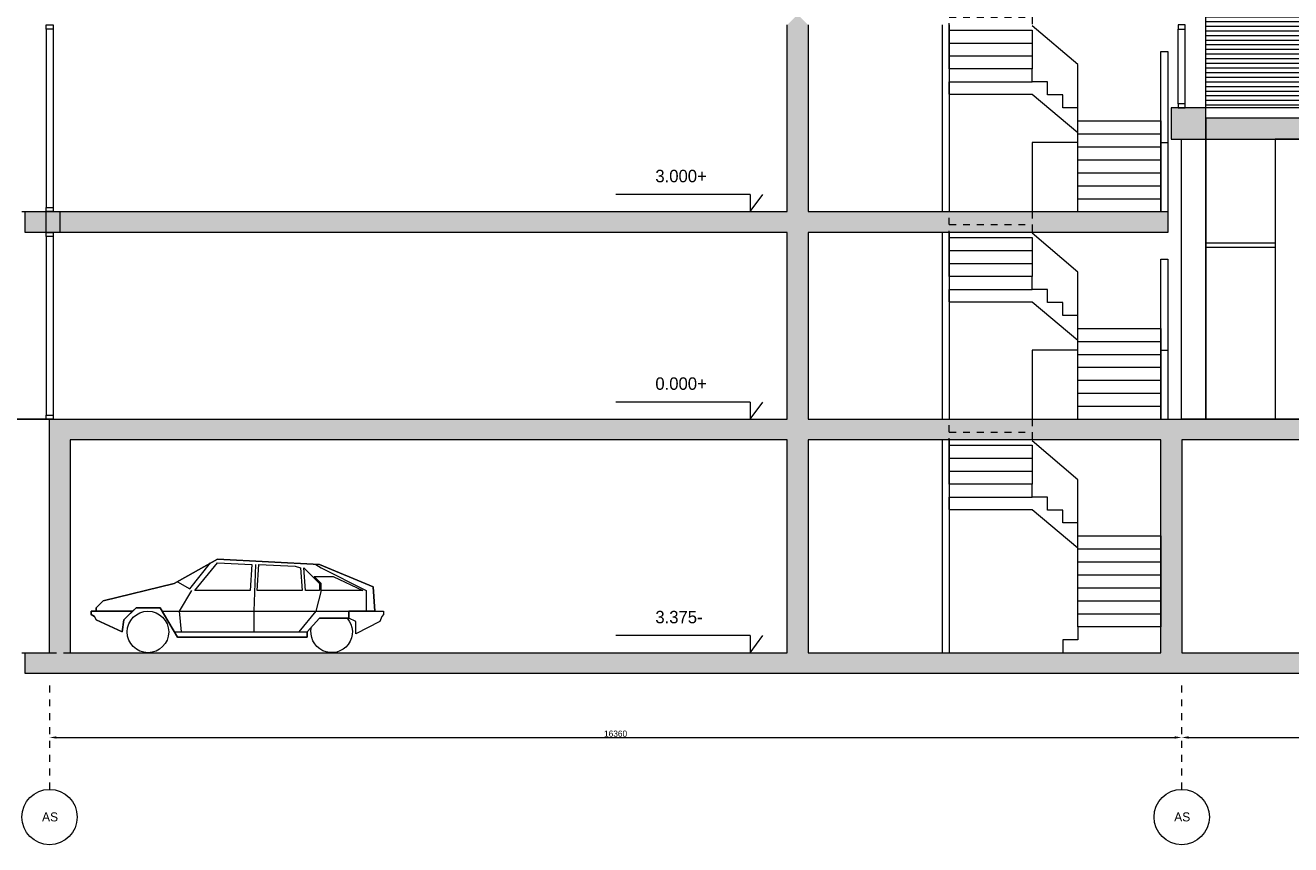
# Model space of a CAD drawing. Header units: metres. Extents: x 146966 to 148695, y 409998 to 410959.
# Tile 23 of 26: x 148164 to 148182, y 410527 to 410539. Entities that reach past the tile are written whole.
import ezdxf

# ---------------------------------------------------------------- set-up
doc = ezdxf.new("R2010")
doc.units = ezdxf.units.M
doc.header["$PDMODE"] = 35
doc.linetypes.add('DASHDOT', pattern=[1, 0.5, -0.25, 0, -0.25])
doc.linetypes.add('DASHED', pattern=[0.75, 0.5, -0.25])
doc.layers.get('0').update_dxf_attribs({"color": 151})
doc.layers.get('Defpoints').update_dxf_attribs({"color": 171})
for name, color, linetype in [('LAYER01', 251, 'Continuous'), ('LAYER02', 213, 'Continuous'), ('LAYER111', 7, 'Continuous'), ('LAYER113', 251, 'Continuous'), ('LAYER21', 253, 'Continuous'), ('LAYER30', 251, 'Continuous')]:
    doc.layers.add(name, color=color, linetype=linetype)
doc.styles.get("Standard").update_dxf_attribs({"font": 'iv-font.shx'})
doc.dimstyles.new('~R----C~', dxfattribs={"dimtxt": 90, "dimasz": 100, "dimexe": 0.18, "dimexo": 0.0625, "dimgap": 9, "dimtad": 1, "dimdec": 0, "dimzin": 0, "dimdsep": 46, "dimtxsty": 'Standard', "dimcen": 0.09, "dimse1": 1, "dimse2": 1, "dimclrd": 251, "dimadec": 0, "dimazin": 0, "dimtfac": 1, "dimtdec": 4, "dimtmove": 0, "dimatfit": 3, "dimfxl": 1, "dimtolj": 1, "dimtzin": 0, "dimlwd": 5, "dimarcsym": 0})

# ---------------------------------------------------------------- blocks, each defined once
blk = doc.blocks.new('*D22')
at = {"layer": 'Defpoints', "color": 0, "linetype": 'Continuous', "transparency": 16777216}
for p in [(-2702, -6850), (13658, -6850), (13658, -7600)]:
    blk.add_point(p, dxfattribs=at)
at = {"layer": 'LAYER01', "color": 251, "linetype": 'Continuous', "lineweight": 5, "transparency": 16777216}
blk.add_line((-2602, -7600), (13558, -7600), dxfattribs=at)
at = {"layer": 'LAYER01', "color": 251, "linetype": 'Continuous', "transparency": 16777216}
for points in [[(-2602, -7583), (-2602, -7617), (-2702, -7600)], [(13558, -7583), (13558, -7617), (13658, -7600)]]:
    blk.add_solid(points, dxfattribs=at)
at = {"layer": 'LAYER01', "color": 0, "linetype": 'Continuous', "lineweight": 0, "transparency": 16777216, "insert": (5478, -7546), "char_height": 90, "attachment_point": 5}
blk.add_mtext('\\A1;16360', dxfattribs=at)
blk = doc.blocks.new('*D23')
at = {"layer": 'Defpoints', "color": 0, "linetype": 'Continuous', "transparency": 16777216}
for p in [(13658, -6850), (18908, -6850), (18908, -7600)]:
    blk.add_point(p, dxfattribs=at)
at = {"layer": 'LAYER01', "color": 251, "linetype": 'Continuous', "lineweight": 5, "transparency": 16777216}
blk.add_line((13758, -7600), (18808, -7600), dxfattribs=at)
at = {"layer": 'LAYER01', "color": 251, "linetype": 'Continuous', "transparency": 16777216}
for points in [[(13758, -7583), (13758, -7617), (13658, -7600)], [(18808, -7583), (18808, -7617), (18908, -7600)]]:
    blk.add_solid(points, dxfattribs=at)
at = {"layer": 'LAYER01', "color": 0, "linetype": 'Continuous', "lineweight": 0, "transparency": 16777216, "insert": (16283, -7546), "char_height": 90, "attachment_point": 5}
blk.add_mtext('\\A1;5250', dxfattribs=at)
blk = doc.blocks.new('gebouw D')
at = {"layer": 'LAYER111', "linetype": 'Continuous', "lineweight": 5}
for points in [[(8258.5, 0), (8108.5, -150), (7958.5, 0), (7958.5, 2700), (8108.5, 2850), (8258.5, 2700)], [(8258.5, 0), (8108.5, -150), (7958.5, 0), (7958.5, 2700), (8108.5, 2850), (8258.5, 2700)], [(13508.5, 1050), (14008.5, 1050), (14008.5, 1500), (13508.5, 1500)], [(13508.5, 1050), (14008.5, 1050), (14008.5, 1500), (13508.5, 1500)], [(16658.8, 1050), (16658.8, 1350), (14008.5, 1350), (14008.5, 1050)], [(16658.8, 1050), (16658.8, 1350), (14008.5, 1350), (14008.5, 1050)], [(-2551.5, -300), (-3051.5, -300), (-3051.5, 0), (-2551.5, 0)], [(-2551.5, -300), (-3051.5, -300), (-3051.5, 0), (-2551.5, 0)], [(-2751.5, -300), (-2751.5, -150), (-2751.5, 0), (7958.5, 0), (8108.5, -150), (7958.5, -300)], [(-2751.5, -300), (-2751.5, -150), (-2751.5, 0), (7958.5, 0), (8108.5, -150), (7958.5, -300)], [(8258.5, -300), (8108.5, -150), (8258.5, 0), (13458.5, 0), (13458.5, -150), (13458.5, -300)], [(8258.5, -300), (8108.5, -150), (8258.5, 0), (13458.5, 0), (13458.5, -150), (13458.5, -300)], [(8258.5, -3000), (8108.5, -3150), (7958.5, -3000), (7958.5, -300), (8108.5, -150), (8258.5, -300)], [(8258.5, -3000), (8108.5, -3150), (7958.5, -3000), (7958.5, -300), (8108.5, -150), (8258.5, -300)], [(-2401.5, -3300), (-2551.5, -3150), (-2701.5, -3000), (7958.5, -3000), (8108.5, -3150), (7958.5, -3300)], [(-2401.5, -3300), (-2551.5, -3150), (-2701.5, -3000), (7958.5, -3000), (8108.5, -3150), (7958.5, -3300)], [(-2401.5, -6375), (-2551.5, -6525), (-2701.5, -6375), (-2701.5, -3000), (-2551.5, -3150), (-2401.5, -3300)], [(-2401.5, -6375), (-2551.5, -6525), (-2701.5, -6375), (-2701.5, -3000), (-2551.5, -3150), (-2401.5, -3300)], [(8258.5, -3300), (8108.5, -3150), (8258.5, -3000), (13508.5, -3000), (13508.5, -3150), (13358.5, -3300)], [(8258.5, -3300), (8108.5, -3150), (8258.5, -3000), (13508.5, -3000), (13508.5, -3150), (13358.5, -3300)], [(13658.5, -3300), (13508.5, -3150), (13508.5, -3000), (16659, -3000), (16659, -3150), (16509, -3300)], [(13658.5, -3300), (13508.5, -3150), (13508.5, -3000), (16659, -3000), (16659, -3150), (16509, -3300)], [(8258.5, -6375), (8108.5, -6525), (7958.5, -6375), (7958.5, -3300), (8108.5, -3150), (8258.5, -3300)], [(8258.5, -6375), (8108.5, -6525), (7958.5, -6375), (7958.5, -3300), (8108.5, -3150), (8258.5, -3300)], [(13658.5, -6375), (13508.5, -6525), (13358.5, -6375), (13358.5, -3300), (13508.5, -3150), (13658.5, -3300)], [(13658.5, -6375), (13508.5, -6525), (13358.5, -6375), (13358.5, -3300), (13508.5, -3150), (13658.5, -3300)], [(-3051.5, -6675), (-3051.5, -6525), (-3051.5, -6375), (-2701.5, -6375), (-2551.5, -6525), (-2551.5, -6675)], [(-3051.5, -6675), (-3051.5, -6525), (-3051.5, -6375), (-2701.5, -6375), (-2551.5, -6525), (-2551.5, -6675)], [(-2551.5, -6675), (-2551.5, -6525), (-2401.5, -6375), (7958.5, -6375), (8108.5, -6525), (8108.5, -6675)], [(-2551.5, -6675), (-2551.5, -6525), (-2401.5, -6375), (7958.5, -6375), (8108.5, -6525), (8108.5, -6675)], [(8108.5, -6675), (8108.5, -6525), (8258.5, -6375), (13358.5, -6375), (13508.5, -6525), (13508.5, -6675)], [(8108.5, -6675), (8108.5, -6525), (8258.5, -6375), (13358.5, -6375), (13508.5, -6525), (13508.5, -6675)], [(13508.5, -6675), (13508.5, -6525), (13658.5, -6375), (23408.5, -6375), (23558.5, -6525), (23708.5, -6675)], [(13508.5, -6675), (13508.5, -6525), (13658.5, -6375), (23408.5, -6375), (23558.5, -6525), (23708.5, -6675)]]:
    blk.add_hatch(color=254, dxfattribs=at).paths.add_polyline_path(points, flags=0)
at = {"layer": 'LAYER21', "linetype": 'Continuous', "lineweight": 13}
h = blk.add_hatch(dxfattribs=at)
h.set_pattern_fill('~A--G+M~', color=253, style=0, pattern_type=0)
h.set_pattern_definition([(0, (14008.47, 1500), (0, 67), [])])
h.paths.add_polyline_path([(14008.5, 1500), (14008.5, 5690), (14008.5, 5840), (14008.5, 5990), (14008.5, 7000), (14008.5, 8700), (14008.5, 8850), (14008.5, 9000), (14008.5, 10010), (14008.5, 11690), (14008.5, 11840), (14008.5, 11990), (14008.5, 13000), (14008.5, 15770), (23878.5, 15770), (23878.5, -3000), (22461, -3000), (22461, 14600), (20421, 14600), (20421, -3000), (18581, -3000), (18581, 14600), (17203.5, 14600), (17203.5, 1500)], flags=0)
at = {"layer": 'LAYER01', "color": 251, "linetype": 'Continuous', "lineweight": 5}
for points in [[(14008.5, -3000), (14008.5, 15800), (23878.5, 15800), (23878.5, -3000)], [(15008.5, 1050), (15008.5, -3000), (15458.5, -3000), (15458.5, 1050)]]:
    blk.add_lwpolyline(points, close=True, dxfattribs=at)
at = {"layer": 'LAYER01', "color": 251, "linetype": 'DASHED', "lineweight": 5}
for points in [[(10298.5, 2625), (10298.5, 2812.5), (11498.5, 2812.5), (11498.5, 2625)], [(10298.5, -187.5), (10298.5, 0), (11498.5, 0), (11498.5, -187.5)], [(10298.5, -375), (10298.5, -187.5), (11498.5, -187.5), (11498.5, -375)], [(10298.5, -3187.5), (10298.5, -3000), (11498.5, -3000), (11498.5, -3187.5)], [(10298.5, -3375), (10298.5, -3187.5), (11498.5, -3187.5), (11498.5, -3375)]]:
    blk.add_lwpolyline(points, dxfattribs=at)
at = {"layer": 'LAYER01', "color": 213, "linetype": 'Continuous', "lineweight": 13}
for points in [[(7958.5, 0), (7958.5, 2700)], [(8258.5, 2700), (8258.5, 0)], [(10198.5, 2700), (10198.5, 0)], [(10298.5, 2700), (10298.5, 0)], [(13508.5, 1500), (13508.5, 1050)], [(14008.5, 1500), (13508.5, 1500)], [(14008.5, 1050), (14008.5, 1500)], [(16658.8, 1350), (14008.5, 1350)], [(14008.5, 1350), (14008.5, 1050)], [(13358, 0), (13358, 1000), (13458, 1000), (13458, 0)], [(13508.5, 1050), (14008.5, 1050)], [(14008.5, 1050), (16658.8, 1050)], [(-3051.5, -300), (-3051.5, 0)], [(-3051.5, 0), (-2551.5, 0)], [(-2751.5, 0), (7958.5, 0)], [(-2751.5, -300), (-2751.5, -150), (-2751.5, 0)], [(-2551.5, 0), (-2551.5, -300)], [(8258.5, 0), (13458.5, 0)], [(13458.5, 0), (13458.5, -150), (13458.5, -300)], [(-2551.5, -300), (-3051.5, -300)], [(7958.5, -300), (-2751.5, -300)], [(7958.5, -3000), (7958.5, -300)], [(13458.5, -300), (8258.5, -300)], [(8258.5, -300), (8258.5, -3000)], [(10198.5, -300), (10198.5, -3000)], [(10298.5, -300), (10298.5, -3000)], [(-2701.5, -3000), (7958.5, -3000)], [(-2701.5, -6375), (-2701.5, -3000)], [(8258.5, -3000), (13508.5, -3000)], [(13508.5, -3000), (16659, -3000)], [(7958.5, -3300), (-2401.5, -3300)], [(-2401.5, -3300), (-2401.5, -6375)], [(7958.5, -6375), (7958.5, -3300)], [(13358.5, -3300), (8258.5, -3300)], [(8258.5, -3300), (8258.5, -6375)], [(10198.5, -3300), (10198.5, -6375)], [(10298.5, -3300), (10298.5, -6375)], [(13358.5, -6375), (13358.5, -3300)], [(16509, -3300), (13658.5, -3300)], [(13658.5, -3300), (13658.5, -6375)], [(-3051.5, -6375), (-2701.5, -6375)], [(-3051.5, -6675), (-3051.5, -6525), (-3051.5, -6375)], [(-2401.5, -6375), (7958.5, -6375)], [(8258.5, -6375), (13358.5, -6375)], [(13658.5, -6375), (23408.5, -6375)], [(-2551.5, -6675), (-3051.5, -6675)], [(8108.5, -6675), (-2551.5, -6675)], [(13508.5, -6675), (8108.5, -6675)], [(23708.5, -6675), (13508.5, -6675)]]:
    blk.add_lwpolyline(points, dxfattribs=at)
at = {"layer": 'LAYER01', "color": 251, "linetype": 'Continuous', "lineweight": 5}
for points in [[(10298.5, 2437.5), (10298.5, 2625), (11498.5, 2625), (11498.5, 2437.5)], [(12158.5, 2125), (11498.5, 2687.5)], [(10298.5, 2250), (10298.5, 2437.5), (11498.5, 2437.5), (11498.5, 2250)], [(10298.5, 2062.5), (10298.5, 2250), (11498.5, 2250), (11498.5, 2062.5)], [(13358, 938), (13358, 2313), (13458, 2313), (13458, 938)], [(11498.5, 1875), (11498.5, 2062.5), (10298.5, 2062.5)], [(10298.5, 2062.5), (10298.5, 1696), (11498.5, 1696), (12158.5, 1142)], [(11498.5, 1875), (11498.5, 2062.5), (10298.5, 2062.5)], [(12158.5, 1000), (12158.5, 2125)], [(10298.5, 1696), (10298.5, 1875), (11498.5, 1875)], [(11718.5, 1687.5), (11718.5, 1875), (11498.5, 1875)], [(11938.5, 1500), (11938.5, 1687.5), (11718.5, 1687.5)], [(12158.5, 1312.5), (12158.5, 1500), (11938.5, 1500)], [(16658.8, 1500), (14008.5, 1500)], [(12158.5, 1125), (12158.5, 1312.5), (13358.5, 1312.5), (13358.5, 1125)], [(12158.5, 937.5), (12158.5, 1125), (13358.5, 1125), (13358.5, 937.5)], [(12158.5, 1000), (11498.5, 1000), (11498.5, 0)], [(12158.5, 750), (12158.5, 937.5), (13358.5, 937.5), (13358.5, 750)], [(13658, -3000), (13658, 1050)], [(14008.5, 1050), (14008.5, -3000)], [(12158.5, 562.5), (12158.5, 750), (13358.5, 750), (13358.5, 562.5)], [(12158.5, 375), (12158.5, 562.5), (13358.5, 562.5), (13358.5, 375)], [(12158.5, 187.5), (12158.5, 375), (13358.5, 375), (13358.5, 187.5)], [(12158.5, 0), (12158.5, 187.5), (13358.5, 187.5), (13358.5, 0)], [(12158.5, -875), (11498.5, -312.5)], [(10298.5, -562.5), (10298.5, -375), (11498.5, -375), (11498.5, -562.5)], [(14008.5, -450), (15008.5, -450)], [(15008.5, -520), (14008.5, -520)], [(10298.5, -750), (10298.5, -562.5), (11498.5, -562.5), (11498.5, -750)], [(13358, -2062), (13358, -687), (13458, -687), (13458, -2062)], [(10298.5, -937.5), (10298.5, -750), (11498.5, -750), (11498.5, -937.5)], [(12158.5, -2000), (12158.5, -875)], [(11498.5, -1125), (11498.5, -937.5), (10298.5, -937.5)], [(10298.5, -937.5), (10298.5, -1304), (11498.5, -1304), (12158.5, -1858)], [(11498.5, -1125), (11498.5, -937.5), (10298.5, -937.5)], [(10298.5, -1304), (10298.5, -1125), (11498.5, -1125)], [(11718.5, -1312.5), (11718.5, -1125), (11498.5, -1125)], [(11938.5, -1500), (11938.5, -1312.5), (11718.5, -1312.5)], [(12158.5, -1687.5), (12158.5, -1500), (11938.5, -1500)], [(12158.5, -1875), (12158.5, -1687.5), (13358.5, -1687.5), (13358.5, -1875)], [(12158.5, -2000), (11498.5, -2000), (11498.5, -3000)], [(12158.5, -2062.5), (12158.5, -1875), (13358.5, -1875), (13358.5, -2062.5)], [(13358, -3000), (13358, -2000), (13458, -2000), (13458, -3000)], [(12158.5, -2250), (12158.5, -2062.5), (13358.5, -2062.5), (13358.5, -2250)], [(12158.5, -2437.5), (12158.5, -2250), (13358.5, -2250), (13358.5, -2437.5)], [(12158.5, -2625), (12158.5, -2437.5), (13358.5, -2437.5), (13358.5, -2625)], [(12158.5, -2812.5), (12158.5, -2625), (13358.5, -2625), (13358.5, -2812.5)], [(12158.5, -3000), (12158.5, -2812.5), (13358.5, -2812.5), (13358.5, -3000)], [(10298.5, -3562.5), (10298.5, -3375), (11498.5, -3375), (11498.5, -3562.5)], [(12158.5, -3875), (11498.5, -3312.5)], [(10298.5, -3750), (10298.5, -3562.5), (11498.5, -3562.5), (11498.5, -3750)], [(10298.5, -3937.5), (10298.5, -3750), (11498.5, -3750), (11498.5, -3937.5)], [(11498.5, -4125), (11498.5, -3937.5), (10298.5, -3937.5)], [(10298.5, -3937.5), (10298.5, -4304), (11498.5, -4304), (12158.5, -4858)], [(11498.5, -4125), (11498.5, -3937.5), (10298.5, -3937.5)], [(12158.5, -5000), (12158.5, -3875)], [(10298.5, -4304), (10298.5, -4125), (11498.5, -4125)], [(11718.5, -4312.5), (11718.5, -4125), (11498.5, -4125)], [(11938.5, -4500), (11938.5, -4312.5), (11718.5, -4312.5)], [(12158.5, -4687.5), (12158.5, -4500), (11938.5, -4500)], [(12158.5, -4875), (12158.5, -4687.5), (13358.5, -4687.5), (13358.5, -4875)], [(12158.5, -5062.5), (12158.5, -4875), (13358.5, -4875), (13358.5, -5062.5)], [(12158.5, -5250), (12158.5, -5062.5), (13358.5, -5062.5), (13358.5, -5250)], [(12158.5, -5437.5), (12158.5, -5250), (13358.5, -5250), (13358.5, -5437.5)], [(12158.5, -5625), (12158.5, -5437.5), (13358.5, -5437.5), (13358.5, -5625)], [(12158.5, -5812.5), (12158.5, -5625), (13358.5, -5625), (13358.5, -5812.5)], [(12158.5, -6000), (12158.5, -5812.5), (13358.5, -5812.5), (13358.5, -6000)], [(13358.5, -6000), (12158.5, -6000), (12158.5, -6187.5), (11938.5, -6187.5), (11938.5, -6375)]]:
    blk.add_lwpolyline(points, dxfattribs=at)
at = {"layer": 'LAYER01', "color": 213, "linetype": 'DASHED', "lineweight": 13}
for points in [[(-10702, 0), (3207, 0)], [(-10702, -6375), (3207, -6375)]]:
    blk.add_lwpolyline(points, dxfattribs=at)
at = {"layer": 'LAYER01', "color": 92, "linetype": 'Continuous', "lineweight": 25}
for points in [[(-2702, -3000), (-6222, -3000)], [(24998, -3000), (13658, -3000)]]:
    blk.add_lwpolyline(points, dxfattribs=at)
at = {"layer": 'LAYER01', "color": 5, "linetype": 'Continuous', "lineweight": 5}
for centre in [(-2701.5, -8750), (13658.5, -8750)]:
    blk.add_circle(centre, 400, dxfattribs=at)
at = {"layer": 'LAYER02', "color": 213, "linetype": 'Continuous', "lineweight": 13}
for points in [[(7423.5, 246.9), (5481.7, 246.9)], [(7423.5, 246.9), (7423.5, 0.1), (7607.8, 246.9)], [(7423.5, -2753.1), (5481.7, -2753.1)], [(7423.5, -2753.1), (7423.5, -2999.9), (7607.8, -2753.1)], [(7423.5, -6128.1), (5481.7, -6128.1)], [(7423.5, -6128.1), (7423.5, -6374.9), (7607.8, -6128.1)]]:
    blk.add_lwpolyline(points, dxfattribs=at)
at = {"layer": 'LAYER02', "color": 5, "linetype": 'DASHDOT', "lineweight": 5}
for points in [[(-2702, -6850), (-2702, -8350)], [(13658, -6850), (13658, -8350)]]:
    blk.add_lwpolyline(points, dxfattribs=at)
at = {"layer": 'LAYER113', "color": 251, "linetype": 'Continuous', "lineweight": 5}
for points in [[(-851.5, -6150), (-1101.5, -5725), (-1451.5, -5725), (-1626.5, -5900), (-1651.5, -6075), (-2026.5, -5900), (-2051.5, -5850), (-2101.5, -5825), (-2101.5, -5775), (-2026.5, -5775), (-2026.5, -5725), (-1926.5, -5625), (-901.5, -5375), (-276.5, -5025), (1198.5, -5100), (1973.5, -5425), (1998.5, -5775), (1623.5, -5775), (1623.5, -5875), (1198.5, -5875), (1023.5, -6075), (1023.5, -6150)], [(-1501.5, -5775), (-1451.5, -5725), (-1101.5, -5725), (-851.5, -6150), (1023.5, -6150), (1023.5, -6075), (1198.5, -5875), (1623.5, -5875), (1623.5, -5775), (1998.5, -5775), (1973.5, -5425), (1198.5, -5100), (-276.5, -5025), (-901.5, -5375), (-1926.5, -5625), (-2026.5, -5725), (-2026.5, -5775)], [(-1501.5, -5775), (-1451.5, -5725), (-1101.5, -5725), (-851.5, -6150), (1023.5, -6150), (1023.5, -6075), (1198.5, -5875), (1623.5, -5875), (1623.5, -5775), (1998.5, -5775), (1973.5, -5425), (1198.5, -5100), (-276.5, -5025), (-901.5, -5375), (-1926.5, -5625), (-2026.5, -5725), (-2026.5, -5775)], [(223.5, -5100), (198.5, -5475), (-601.5, -5475), (-276.5, -5075)], [(298.5, -5475), (323.5, -5100), (848.5, -5125), (923.5, -5150), (948.5, -5475)], [(998.5, -5475), (973.5, -5150), (1198.5, -5375), (1198.5, -5475)], [(1223.5, -5475), (1223.5, -5375), (1123.5, -5275), (1398.5, -5275), (1823.5, -5475)], [(1723.5, -6100), (1723.5, -5925), (1623.5, -5875), (1623.5, -5775), (2123.5, -5775), (2123.5, -5825), (2098.5, -5850), (2073.5, -5925)]]:
    blk.add_lwpolyline(points, close=True, dxfattribs=at)
for points in [[(-851.5, -5350), (-676.5, -5450), (-376.5, -5075)], [(273.5, -5100), (248.5, -5775), (248.5, -6075)], [(1148.5, -5100), (1223.5, -5150), (1873.5, -5475), (1873.5, -5775)], [(-651.5, -5475), (-826.5, -5775), (-801.5, -6075)], [(1223.5, -5475), (1148.5, -5775), (898.5, -6075)], [(-1501.5, -5775), (-2101.5, -5775), (-2101.5, -5825), (-2051.5, -5850), (-2026.5, -5900), (-1651.5, -6075), (-1626.5, -5900)], [(-1626.5, -5900), (-1501.5, -5775)], [(-1076.5, -5775), (1623.5, -5775)], [(-901.5, -6075), (1023.5, -6075)]]:
    blk.add_lwpolyline(points, dxfattribs=at)
blk.add_lwpolyline([(-979.5, -6075, -0.9999999), (-1579.5, -6075, -1), (-979.5, -6075)], format="xyb", close=True, dxfattribs=at)
blk.add_lwpolyline([(-979.5, -6075, -0.9999999), (-1579.5, -6075, -1), (-979.5, -6075)], format="xyb", close=True, dxfattribs=at)
blk.add_lwpolyline([(1598.5, -5875, -1.6616001), (1084.7, -6002.8)], format="xyb", dxfattribs=at)
blk.add_lwpolyline([(1598.5, -5875, -1.6616001), (1084.7, -6002.8)], format="xyb", dxfattribs=at)
at = {"layer": 'LAYER30', "color": 251, "linetype": 'Continuous', "lineweight": 5}
for points in [[(-2651.5, 2700), (-2651.5, 2640), (-2751.5, 2640), (-2751.5, 2700)], [(13708.5, 2640), (13708.5, 2700), (13608.5, 2700), (13608.5, 2640)], [(13708.5, 1500), (13708.5, 1560), (13608.5, 1560), (13608.5, 1500)], [(-2651.5, 60), (-2651.5, 0), (-2751.5, 0), (-2751.5, 60)], [(-2651.5, -300), (-2651.5, -360), (-2751.5, -360), (-2751.5, -300)], [(-2651.5, -2940), (-2651.5, -3000), (-2751.5, -3000), (-2751.5, -2940)]]:
    blk.add_lwpolyline(points, close=True, dxfattribs=at)
for points in [[(-2751.5, 2640), (-2751.5, 60)], [(-2651.5, 2640), (-2651.5, 60)], [(13608.5, 1560), (13608.5, 2640)], [(13708.5, 1560), (13708.5, 2640)], [(-2751.5, -360), (-2751.5, -2940)], [(-2651.5, -360), (-2651.5, -2940)]]:
    blk.add_lwpolyline(points, dxfattribs=at)
at = {"layer": 'LAYER01', "color": 7, "linetype": 'Continuous', "lineweight": 0, "char_height": 130, "attachment_point": 7, "line_spacing_factor": 1.2}
for insert in [(-2809.9, -8815), (13550.1, -8815)]:
    blk.add_mtext('AS', dxfattribs=dict(at, insert=insert))
at = {"layer": 'LAYER02', "color": 7, "linetype": 'Continuous', "lineweight": 0, "char_height": 180, "attachment_point": 7, "line_spacing_factor": 1.2}
for s, insert in [(' 3.000+', (5985.9, 422.6)), (' 0.000+', (5985.9, -2577.4)), (' 3.375-', (5985.9, -5952.4))]:
    blk.add_mtext(s, dxfattribs=dict(at, insert=insert))
at = {"layer": 'LAYER01', "color": 7, "linetype": 'Continuous', "lineweight": 0}
for base, p1, p2, picture, middle in [((13658.5, -7600), (-2701.5, -6850), (13658.5, -6850), '*D22', (5478.5, -7546)), ((18908.5, -7600), (13658.5, -6850), (18908.5, -6850), '*D23', (16283.5, -7546))]:
    dim = blk.add_linear_dim(base=base, p1=p1, p2=p2, dimstyle='~R----C~', dxfattribs=at)
    dim.commit()
    dim.dimension.update_dxf_attribs({"geometry": picture, "text_midpoint": middle})

msp = doc.modelspace()

# ---------------------------------------------------------------- block references
at = {"linetype": 'Continuous', "lineweight": 0, "xscale": 0.001, "yscale": 0.001, "zscale": 0.001}
msp.add_blockref('gebouw D', (148166.698, 410535.958), dxfattribs=at)

doc.saveas('drawing.dxf')
